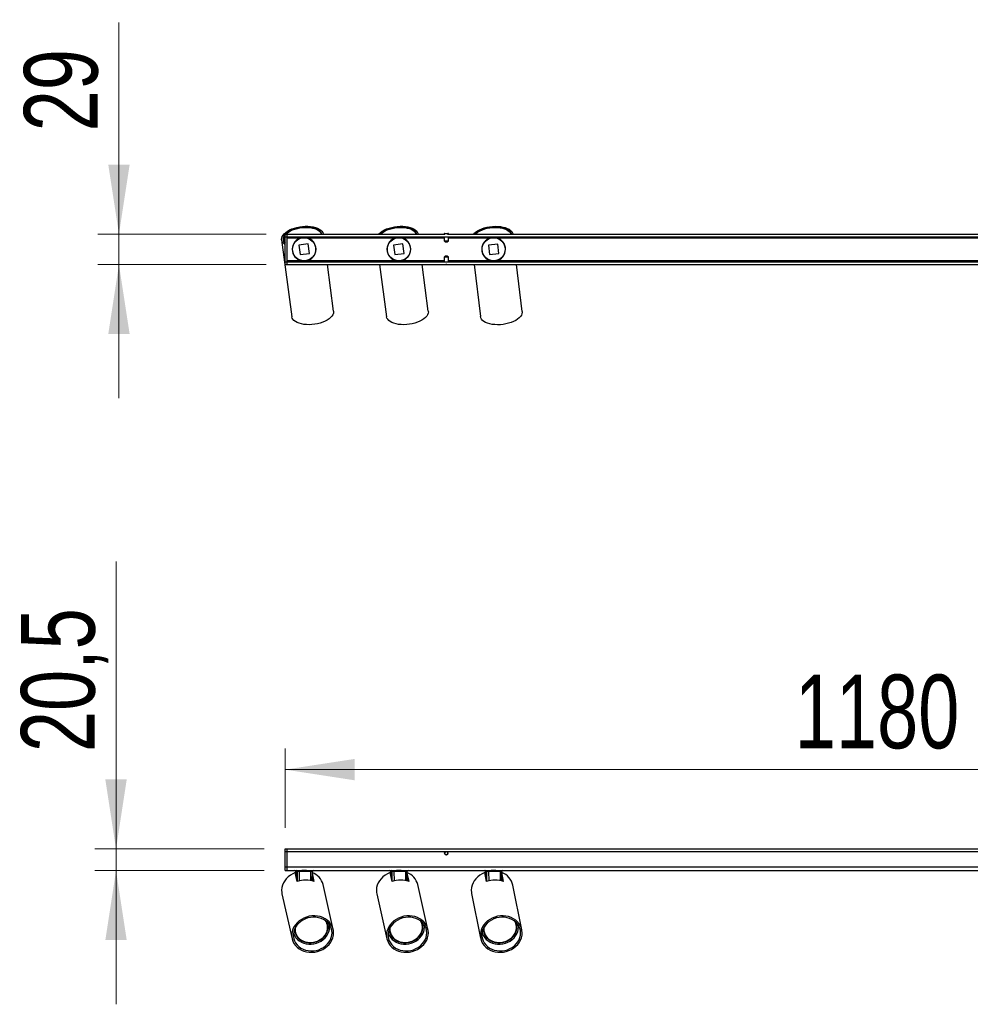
# Model space of a CAD drawing. Header units: millimetres. Extents: x 31.2 to 121.5, y 203.1 to 249.8.
# Tile 1 of 2: x 31.2 to 76.4, y 203.1 to 249.8. Entities that reach past the tile are written whole.
import ezdxf

# ---------------------------------------------------------------- set-up
doc = ezdxf.new("R2010")
doc.units = ezdxf.units.MM
doc.styles.add('SLDTEXTSTYLE0', font='TXT', dxfattribs={"width": 0.75})
doc.dimstyles.new('SLDDIMSTYLE0', dxfattribs={"dimtxt": 3.5, "dimasz": 3.302, "dimexe": 0, "dimexo": 0.0625, "dimgap": 0.875, "dimtad": 1, "dimdec": 0, "dimlfac": 20, "dimrnd": 1e-09, "dimzin": 12, "dimdsep": 46, "dimtxsty": 'SLDTEXTSTYLE0', "dimsah": 1, "dimcen": 0.09, "dimadec": 0, "dimazin": 3, "dimtfac": 1, "dimtdec": 0, "dimtofl": 0, "dimtmove": 0, "dimatfit": 3, "dimfxl": 0, "dimfrac": 2, "dimtolj": 1, "dimtzin": 12, "dimarcsym": 0})
doc.dimstyles.new('SLDDIMSTYLE1', dxfattribs={"dimtxt": 3.5, "dimasz": 3.302, "dimexe": 0, "dimexo": 0.0625, "dimgap": 0.875, "dimtad": 1, "dimdec": 1, "dimlfac": 20, "dimrnd": 1e-09, "dimzin": 12, "dimdsep": 46, "dimtxsty": 'SLDTEXTSTYLE0', "dimsah": 1, "dimcen": 0.09, "dimadec": 0, "dimazin": 3, "dimtfac": 1, "dimtdec": 1, "dimtmove": 0, "dimatfit": 0, "dimfxl": 0, "dimfrac": 2, "dimtolj": 1, "dimtzin": 12, "dimarcsym": 0})
doc.dimstyles.new('SLDDIMSTYLE2', dxfattribs={"dimtxt": 3.5, "dimasz": 3.302, "dimexe": 0, "dimexo": 0.0625, "dimgap": 0.875, "dimtad": 1, "dimdec": 0, "dimlfac": 20, "dimrnd": 1e-09, "dimzin": 12, "dimdsep": 46, "dimtxsty": 'SLDTEXTSTYLE0', "dimsah": 1, "dimcen": 0.09, "dimadec": 0, "dimazin": 3, "dimtfac": 1, "dimtdec": 0, "dimtmove": 0, "dimatfit": 0, "dimfxl": 0, "dimfrac": 2, "dimtolj": 1, "dimtzin": 12, "dimarcsym": 0})

# ---------------------------------------------------------------- blocks, each defined once
blk = doc.blocks.new('_D')
at = {"color": 7, "linetype": 'Continuous', "lineweight": 0}
for p, q in [((43.831, 211.462), (43.831, 215.231)), ((102.831, 211.462), (102.831, 215.231)), ((43.831, 214.231), (102.831, 214.231))]:
    blk.add_line(p, q, dxfattribs=at)
at = {"color": 7, "linetype": 'Continuous', "lineweight": 18}
for points in [[(43.831, 214.231), (47.133, 213.723), (47.133, 214.739)], [(102.831, 214.231), (99.529, 214.739), (99.529, 213.723)]]:
    blk.add_solid(points, dxfattribs=at)
at = {"color": 7, "linetype": 'Continuous', "lineweight": 18, "insert": (68.033, 218.743), "char_height": 3.5, "attachment_point": 1, "style": 'SLDTEXTSTYLE0'}
blk.add_mtext('1180', dxfattribs=at)
blk = doc.blocks.new('_D_1')
at = {"color": 7, "linetype": 'Continuous', "lineweight": 0}
for p, q in [((35.802, 210.462), (35.802, 224.114)), ((42.831, 210.462), (34.802, 210.462)), ((35.802, 209.437), (35.802, 210.462)), ((42.831, 209.437), (34.802, 209.437)), ((35.802, 209.437), (35.802, 203.087))]:
    blk.add_line(p, q, dxfattribs=at)
at = {"color": 7, "linetype": 'Continuous', "lineweight": 18}
for points in [[(35.802, 210.462), (36.31, 213.764), (35.294, 213.764)], [(35.802, 209.437), (35.294, 206.135), (36.31, 206.135)]]:
    blk.add_solid(points, dxfattribs=at)
at = {"color": 7, "linetype": 'Continuous', "lineweight": 18, "insert": (31.29, 215.063), "char_height": 3.5, "attachment_point": 1, "rotation": 90, "style": 'SLDTEXTSTYLE0'}
blk.add_mtext('20,5', dxfattribs=at)
blk = doc.blocks.new('_D_2')
at = {"color": 7, "linetype": 'Continuous', "lineweight": 0}
for p, q in [((35.941, 239.663), (35.941, 249.714)), ((42.931, 239.663), (34.941, 239.663)), ((35.941, 239.663), (35.941, 238.213)), ((42.931, 238.213), (34.941, 238.213)), ((35.941, 238.213), (35.941, 231.863))]:
    blk.add_line(p, q, dxfattribs=at)
at = {"color": 7, "linetype": 'Continuous', "lineweight": 18}
for points in [[(35.941, 239.663), (36.449, 242.965), (35.433, 242.965)], [(35.941, 238.213), (35.433, 234.911), (36.449, 234.911)]]:
    blk.add_solid(points, dxfattribs=at)
at = {"color": 7, "linetype": 'Continuous', "lineweight": 18, "insert": (31.429, 244.542), "char_height": 3.5, "attachment_point": 1, "rotation": 90, "style": 'SLDTEXTSTYLE0'}
blk.add_mtext('29', dxfattribs=at)

msp = doc.modelspace()

# ---------------------------------------------------------------- linework, layer by layer
at = {"color": 7, "linetype": 'Continuous', "lineweight": 25}
for p, q in [((43.6632, 239.3883), (44.1468, 235.7396)), ((43.7624, 239.4015), (43.7737, 239.3156)), ((43.8314, 239.5383), (43.8314, 239.6633)), ((43.8314, 239.6633), (43.9314, 239.6633)), ((43.8314, 239.5383), (43.9314, 239.5383)), ((43.8314, 238.3383), (43.8314, 239.5383)), ((43.9314, 239.5383), (43.9314, 239.6633)), ((43.9314, 239.6633), (51.4153, 239.6633)), ((43.9314, 238.3383), (43.9314, 239.5383)), ((43.9314, 239.5383), (102.7314, 239.5383)), ((43.9314, 239.5133), (51.3814, 239.5133)), ((43.9314, 239.4883), (44.607, 239.4883)), ((43.9314, 239.4883), (44.6071, 239.4883)), ((44.4196, 239.3928), (44.3934, 239.3893)), ((44.8555, 239.4883), (49.107, 239.4883)), ((44.8557, 239.4883), (49.1071, 239.4883)), ((44.9407, 239.4618), (44.9145, 239.4583)), ((44.9556, 239.4419), (44.9786, 239.445)), ((45.0196, 239.4227), (44.9993, 239.42)), ((45.0337, 239.3992), (45.0315, 239.4154)), ((48.9196, 239.3928), (48.8934, 239.3893)), ((49.3555, 239.4883), (51.3814, 239.4883)), ((49.3557, 239.4883), (51.3814, 239.4883)), ((49.4407, 239.4618), (49.4145, 239.4583)), ((49.4556, 239.4419), (49.4786, 239.445)), ((49.5196, 239.4227), (49.4993, 239.42)), ((49.5337, 239.3992), (49.5315, 239.4154)), ((51.4009, 239.6933), (51.3814, 239.6821)), ((51.3814, 239.6821), (51.3814, 239.6633)), ((51.3814, 239.6821), (51.4133, 239.6821)), ((51.3814, 239.5383), (51.3814, 239.3433)), ((51.4009, 239.6933), (51.4266, 239.6933)), ((51.4133, 239.6821), (51.5814, 239.6821)), ((51.4266, 239.6933), (51.5619, 239.6933)), ((51.5476, 239.6633), (95.1522, 239.6633)), ((51.5814, 239.6821), (51.5619, 239.6933)), ((51.5814, 239.6633), (51.5814, 239.6821)), ((51.5814, 239.3433), (51.5814, 239.5383)), ((51.5814, 239.5133), (95.0814, 239.5133)), ((51.5814, 239.4883), (53.607, 239.4883)), ((51.5814, 239.4883), (53.6071, 239.4883)), ((53.4264, 239.3973), (53.4001, 239.3942)), ((53.8555, 239.4883), (95.0814, 239.4883)), ((53.8557, 239.4883), (95.0814, 239.4883)), ((53.9484, 239.4586), (53.9221, 239.4556)), ((53.963, 239.4386), (53.986, 239.4413)), ((54.0268, 239.4184), (54.0064, 239.416)), ((54.0405, 239.3947), (54.0386, 239.4109)), ((44.1887, 239.0291), (44.1764, 239.0312)), ((44.1973, 239.0707), (44.185, 239.0731)), ((44.2008, 239.0845), (44.1886, 239.087)), ((44.3178, 239.3209), (44.3199, 239.3046)), ((44.3477, 239.3337), (44.3273, 239.331)), ((44.3612, 239.3632), (44.3842, 239.3662)), ((44.9249, 239.1923), (44.4788, 239.1332)), ((44.4788, 239.1332), (44.5379, 238.6871)), ((44.984, 238.7462), (44.9249, 239.1923)), ((45.2172, 239.2234), (45.206, 239.2177)), ((45.2243, 239.2108), (45.213, 239.2053)), ((45.2434, 239.1727), (45.2321, 239.1674)), ((48.6887, 239.0291), (48.6764, 239.0312)), ((48.6973, 239.0707), (48.685, 239.0731)), ((48.7008, 239.0845), (48.6886, 239.087)), ((48.8178, 239.3209), (48.8199, 239.3046)), ((48.8477, 239.3337), (48.8273, 239.331)), ((48.8612, 239.3632), (48.8842, 239.3662)), ((49.4249, 239.1923), (48.9788, 239.1332)), ((48.9788, 239.1332), (49.0379, 238.6871)), ((49.484, 238.7462), (49.4249, 239.1923)), ((49.7172, 239.2234), (49.706, 239.2177)), ((49.7243, 239.2108), (49.713, 239.2053)), ((49.7434, 239.1727), (49.7321, 239.1674)), ((51.3814, 239.3433), (51.4314, 239.2933)), ((51.3814, 239.3433), (51.4133, 239.3433)), ((51.4133, 239.3433), (51.5814, 239.3433)), ((51.4314, 239.2933), (51.4473, 239.2933)), ((51.4473, 239.2933), (51.5314, 239.2933)), ((51.5314, 239.2933), (51.5814, 239.3433)), ((53.1901, 239.0371), (53.1778, 239.0395)), ((53.1993, 239.0786), (53.187, 239.0812)), ((53.203, 239.0924), (53.1908, 239.0951)), ((53.3235, 239.327), (53.3254, 239.3107)), ((53.3536, 239.3393), (53.3332, 239.337)), ((53.3675, 239.3686), (53.3906, 239.3713)), ((53.9286, 239.1894), (53.4817, 239.1369)), ((53.4817, 239.1369), (53.5342, 238.69)), ((53.9811, 238.7425), (53.9286, 239.1894)), ((54.2213, 239.2161), (54.21, 239.2107)), ((54.2282, 239.2035), (54.2169, 239.1981)), ((54.2468, 239.165), (54.2354, 239.1599)), ((44.3808, 238.4999), (44.3784, 238.518)), ((44.4148, 238.4748), (44.4125, 238.4916)), ((44.4419, 238.4721), (44.4267, 238.4669)), ((44.5379, 238.6871), (44.984, 238.7462)), ((45.0692, 238.4899), (45.0484, 238.4902)), ((45.1488, 238.5626), (45.1328, 238.5636)), ((45.1583, 238.5733), (45.156, 238.5901)), ((45.1845, 238.6064), (45.1822, 238.6245)), ((48.8808, 238.4999), (48.8784, 238.518)), ((48.9148, 238.4748), (48.9125, 238.4916)), ((48.9419, 238.4721), (48.9267, 238.4669)), ((49.0379, 238.6871), (49.484, 238.7462)), ((49.5692, 238.4899), (49.5484, 238.4902)), ((49.6488, 238.5626), (49.6328, 238.5636)), ((49.6583, 238.5733), (49.656, 238.5901)), ((49.6845, 238.6064), (49.6822, 238.6245)), ((51.4314, 238.6133), (51.3814, 238.5633)), ((51.3814, 238.5633), (51.3814, 238.3383)), ((51.5814, 238.5633), (51.3814, 238.5633)), ((51.5314, 238.6133), (51.4314, 238.6133)), ((51.5814, 238.5633), (51.5314, 238.6133)), ((51.5814, 238.3383), (51.5814, 238.5633)), ((53.3743, 238.5051), (53.3721, 238.5233)), ((53.4079, 238.4795), (53.4059, 238.4964)), ((53.435, 238.4764), (53.4197, 238.4715)), ((53.5342, 238.69), (53.9811, 238.7425)), ((54.0624, 238.4849), (54.0417, 238.4856)), ((54.1432, 238.5564), (54.1271, 238.5577)), ((54.1528, 238.567), (54.1508, 238.5838)), ((54.1795, 238.5997), (54.1774, 238.6178)), ((43.8314, 238.3383), (43.9314, 238.3383)), ((43.8314, 238.2133), (43.8314, 238.3383)), ((43.8314, 238.2133), (43.9314, 238.2133)), ((44.6206, 238.3883), (43.9314, 238.3883)), ((43.9314, 238.3883), (44.6203, 238.3883)), ((43.9314, 238.3633), (51.3814, 238.3633)), ((43.9314, 238.2133), (43.9314, 238.3383)), ((43.9314, 238.3383), (102.7314, 238.3383)), ((43.9314, 238.2133), (51.4522, 238.2133)), ((44.5425, 238.4232), (44.5225, 238.4174)), ((49.1206, 238.3883), (44.8426, 238.3883)), ((44.8426, 238.3883), (49.1203, 238.3883)), ((46.1295, 236.0024), (45.8364, 238.2133)), ((48.319, 238.2133), (48.6468, 235.7396)), ((49.0425, 238.4232), (49.0225, 238.4174)), ((51.3814, 238.3883), (49.3426, 238.3883)), ((49.3426, 238.3883), (51.3814, 238.3883)), ((50.6295, 236.0024), (50.3364, 238.2133)), ((51.5097, 238.2133), (51.4533, 238.2133)), ((51.5107, 238.2133), (95.1522, 238.2133)), ((53.6206, 238.3883), (51.5814, 238.3883)), ((51.5814, 238.3883), (53.6203, 238.3883)), ((51.5814, 238.3633), (95.0814, 238.3633)), ((52.8099, 238.2133), (53.0993, 235.7487)), ((53.5348, 238.426), (53.5148, 238.4206)), ((95.0814, 238.3883), (53.8426, 238.3883)), ((53.8426, 238.3883), (95.0814, 238.3883)), ((55.0857, 235.982), (54.8236, 238.2133)), ((43.8314, 210.3366), (43.8314, 210.4616)), ((43.8314, 210.4616), (43.9314, 210.4616)), ((43.9314, 210.3366), (43.9314, 210.4616)), ((43.9314, 210.4616), (102.7314, 210.4616)), ((43.8314, 209.6116), (43.8314, 210.3366)), ((43.8314, 210.3366), (43.9314, 210.3366)), ((43.9314, 209.6116), (43.9314, 210.3366)), ((43.9314, 210.3366), (51.4536, 210.3366)), ((51.5093, 210.3366), (95.1536, 210.3366)), ((43.8314, 209.6116), (43.9314, 209.6116)), ((43.8314, 209.4366), (43.8314, 209.6116)), ((43.9314, 209.4366), (43.9314, 209.6116)), ((43.9314, 209.6116), (102.7314, 209.6116)), ((43.8314, 209.4366), (43.9314, 209.4366)), ((43.9314, 209.4366), (44.6203, 209.4366)), ((44.4094, 208.9148), (44.3127, 209.3398)), ((44.3384, 209.2804), (44.3127, 209.3398)), ((44.4206, 208.9189), (44.3384, 209.2804)), ((44.3393, 209.3871), (44.3405, 209.2711)), ((44.4142, 209.387), (44.34, 209.387)), ((44.34, 209.387), (44.3412, 209.2681)), ((44.3519, 209.2625), (44.3406, 209.2582)), ((44.3632, 209.2125), (44.3519, 209.2625)), ((44.3632, 209.2125), (44.3546, 209.2092)), ((44.3609, 209.1814), (44.3632, 209.2125)), ((44.4176, 208.9321), (44.4142, 209.387)), ((45.0584, 209.387), (44.4984, 209.387)), ((44.4984, 209.387), (44.5017, 208.9452)), ((44.6203, 209.4366), (44.8445, 209.4366)), ((44.8426, 209.4366), (49.1203, 209.4366)), ((45.0542, 208.9636), (45.0584, 209.387)), ((45.1192, 208.947), (45.1235, 209.3871)), ((45.1607, 208.9341), (45.1208, 209.1093)), ((45.2132, 208.9148), (45.1228, 209.3122)), ((48.9094, 208.9148), (48.8127, 209.3398)), ((48.8384, 209.2804), (48.8127, 209.3398)), ((48.9206, 208.9189), (48.8384, 209.2804)), ((48.8393, 209.3871), (48.8405, 209.2711)), ((48.9142, 209.387), (48.84, 209.387)), ((48.84, 209.387), (48.8412, 209.2681)), ((48.8519, 209.2625), (48.8406, 209.2582)), ((48.8632, 209.2125), (48.8519, 209.2625)), ((48.8632, 209.2125), (48.8546, 209.2092)), ((48.8609, 209.1814), (48.8632, 209.2125)), ((48.9176, 208.9321), (48.9142, 209.387)), ((49.5584, 209.387), (48.9984, 209.387)), ((48.9984, 209.387), (49.0017, 208.9452)), ((49.1193, 209.4366), (49.3445, 209.4366)), ((49.3426, 209.4366), (53.6203, 209.4366)), ((49.5542, 208.9636), (49.5584, 209.387)), ((49.6192, 208.947), (49.6235, 209.3871)), ((49.6607, 208.9341), (49.6208, 209.1093)), ((49.7132, 208.9148), (49.6228, 209.3122)), ((53.3997, 208.9148), (53.3139, 209.3398)), ((53.3401, 209.2804), (53.3139, 209.3398)), ((53.4129, 208.9197), (53.3401, 209.2804)), ((53.343, 209.3871), (53.3442, 209.2598)), ((53.4094, 209.387), (53.3435, 209.387)), ((53.3435, 209.387), (53.3447, 209.2591)), ((53.3537, 209.2625), (53.3447, 209.2591)), ((53.3638, 209.2125), (53.3537, 209.2625)), ((53.3638, 209.2125), (53.3545, 209.209)), ((53.3613, 209.1751), (53.3638, 209.2125)), ((53.413, 208.9197), (53.4094, 209.387)), ((54.0536, 209.387), (53.4926, 209.387)), ((53.4926, 209.387), (53.496, 208.9463)), ((53.6203, 209.4366), (53.8445, 209.4366)), ((53.8426, 209.4366), (97.3135, 209.4366)), ((54.0495, 208.9626), (54.0536, 209.387)), ((54.1156, 208.9456), (54.1199, 209.3871)), ((54.1551, 208.9331), (54.1173, 209.1203)), ((54.205, 208.9148), (54.1194, 209.3385)), ((46.1132, 206.645), (45.6296, 208.77)), ((50.6132, 206.645), (50.1296, 208.77)), ((55.0727, 206.6212), (54.6434, 208.7462)), ((43.6795, 208.3262), (44.1631, 206.2012)), ((48.1795, 208.3262), (48.6631, 206.2012)), ((52.683, 208.3501), (53.1123, 206.2251)), ((45.8365, 206.8713), (45.8337, 206.8838)), ((50.3365, 206.8713), (50.3337, 206.8838)), ((54.8019, 206.8527), (54.7994, 206.8652)), ((44.3117, 206.5375), (44.3146, 206.525)), ((48.8117, 206.5375), (48.8146, 206.525)), ((53.2694, 206.5561), (53.272, 206.5436))]:
    msp.add_line(p, q, dxfattribs=at)
at = {"color": 7, "linetype": 'Continuous', "lineweight": 25, "flags": 128}
for points in [[(43.8314, 239.1564), (43.8102, 239.1709), (43.7483, 239.2238), (43.7023, 239.2819), (43.6732, 239.3442), (43.6613, 239.4096), (43.667, 239.4769), (43.69, 239.545), (43.7301, 239.6126), (43.7865, 239.6786), (43.8582, 239.7418), (43.9439, 239.8011), (44.0422, 239.8554), (44.1512, 239.9038), (44.2691, 239.9454), (44.3939, 239.9796), (44.5232, 240.0056), (44.6548, 240.023), (44.7865, 240.0316), (44.9158, 240.0311), (45.0405, 240.0217), (45.1584, 240.0033), (45.2674, 239.9765), (45.3656, 239.9416), (45.4512, 239.8992), (45.5229, 239.8502), (45.5792, 239.7953), (45.6192, 239.7356), (45.6422, 239.6721), (45.644, 239.6633)], [(43.8482, 239.6633), (43.8943, 239.706), (43.9736, 239.7649), (44.0662, 239.8191), (44.1702, 239.8674), (44.2837, 239.9089), (44.4044, 239.9429), (44.5299, 239.9686), (44.6579, 239.9856), (44.7859, 239.9935), (44.9112, 239.9921), (45.0316, 239.9816), (45.1446, 239.962), (45.2481, 239.9339), (45.34, 239.8976), (45.4186, 239.854), (45.4823, 239.8039), (45.5298, 239.7483), (45.5603, 239.6882), (45.5675, 239.6633)], [(43.8739, 239.6633), (43.9139, 239.7001), (43.991, 239.7577), (44.0811, 239.8105), (44.1825, 239.8577), (44.2931, 239.8982), (44.4107, 239.9314), (44.5332, 239.9565), (44.658, 239.973), (44.7827, 239.9807), (44.905, 239.9793), (45.0223, 239.969), (45.1324, 239.9498), (45.2332, 239.9223), (45.3227, 239.8869), (45.3991, 239.8442), (45.4609, 239.7953), (45.5069, 239.7409), (45.5363, 239.6822), (45.5419, 239.6633)], [(48.2718, 239.6633), (48.2865, 239.6786), (48.3582, 239.7418), (48.4439, 239.8011), (48.5422, 239.8554), (48.6512, 239.9038), (48.7691, 239.9454), (48.8939, 239.9796), (49.0232, 240.0056), (49.1548, 240.023), (49.2865, 240.0316), (49.4158, 240.0311), (49.5405, 240.0217), (49.6584, 240.0033), (49.7674, 239.9765), (49.8656, 239.9416), (49.9512, 239.8992), (50.0229, 239.8502), (50.0792, 239.7953), (50.1192, 239.7356), (50.1422, 239.6721), (50.144, 239.6633)], [(48.3482, 239.6633), (48.3943, 239.706), (48.4736, 239.7649), (48.5662, 239.8191), (48.6702, 239.8674), (48.7837, 239.9089), (48.9044, 239.9429), (49.0299, 239.9686), (49.1579, 239.9856), (49.2859, 239.9935), (49.4112, 239.9921), (49.5316, 239.9816), (49.6446, 239.962), (49.7481, 239.9339), (49.84, 239.8976), (49.9186, 239.854), (49.9823, 239.8039), (50.0298, 239.7483), (50.0603, 239.6882), (50.0675, 239.6633)], [(48.3739, 239.6633), (48.4139, 239.7001), (48.491, 239.7577), (48.5811, 239.8105), (48.6825, 239.8577), (48.7931, 239.8982), (48.9107, 239.9314), (49.0332, 239.9565), (49.158, 239.973), (49.2827, 239.9807), (49.405, 239.9793), (49.5223, 239.969), (49.6324, 239.9498), (49.7332, 239.9223), (49.8227, 239.8869), (49.8991, 239.8442), (49.9609, 239.7953), (50.0069, 239.7409), (50.0363, 239.6822), (50.0419, 239.6633)], [(52.7696, 239.6633), (52.7976, 239.6926), (52.8702, 239.7547), (52.9568, 239.8127), (53.0558, 239.8655), (53.1656, 239.9123), (53.2841, 239.9522), (53.4093, 239.9845), (53.539, 240.0085), (53.6709, 240.024), (53.8027, 240.0307), (53.932, 240.0283), (54.0565, 240.017), (54.1741, 239.9969), (54.2827, 239.9684), (54.3804, 239.9321), (54.4654, 239.8885), (54.5363, 239.8384), (54.5918, 239.7827), (54.6309, 239.7224), (54.6519, 239.6633)], [(52.8464, 239.6633), (52.9058, 239.7184), (52.9859, 239.7761), (53.0793, 239.8289), (53.184, 239.8756), (53.2981, 239.9155), (53.4193, 239.9476), (53.5452, 239.9715), (53.6735, 239.9866), (53.8015, 239.9925), (53.9269, 239.9893), (54.0471, 239.977), (54.1598, 239.9558), (54.2628, 239.9261), (54.3542, 239.8885), (54.4321, 239.8437), (54.495, 239.7927), (54.5417, 239.7363), (54.5713, 239.6758), (54.5751, 239.6633)], [(52.8721, 239.6633), (52.9252, 239.7122), (53.0032, 239.7686), (53.0941, 239.8201), (53.1962, 239.8657), (53.3074, 239.9046), (53.4255, 239.936), (53.5483, 239.9593), (53.6733, 239.974), (53.7982, 239.9798), (53.9204, 239.9766), (54.0375, 239.9645), (54.1474, 239.9438), (54.2477, 239.9147), (54.3367, 239.878), (54.4124, 239.8342), (54.4735, 239.7844), (54.5187, 239.7293), (54.5472, 239.6702), (54.5494, 239.6633)], [(43.7778, 239.2934), (43.7767, 239.2982), (43.7737, 239.3156)], [(46.1295, 236.0024), (46.1316, 235.969), (46.1227, 235.901), (46.0962, 235.8325), (46.0525, 235.7647), (45.9926, 235.6988), (45.9174, 235.636), (45.8283, 235.5773), (45.7269, 235.5239), (45.615, 235.4767), (45.4946, 235.4365), (45.3678, 235.4041), (45.2369, 235.38), (45.1043, 235.3647), (44.9722, 235.3584), (44.8431, 235.3613), (44.7193, 235.3732), (44.603, 235.394), (44.4962, 235.4234), (44.4008, 235.4607), (44.3187, 235.5054), (44.2511, 235.5566), (44.1994, 235.6134), (44.1644, 235.6747), (44.1468, 235.7396), (44.1468, 235.7396)], [(50.6295, 236.0024), (50.6316, 235.969), (50.6227, 235.901), (50.5962, 235.8325), (50.5525, 235.7647), (50.4926, 235.6988), (50.4174, 235.636), (50.3283, 235.5773), (50.2269, 235.5239), (50.115, 235.4767), (49.9946, 235.4365), (49.8678, 235.4041), (49.7369, 235.38), (49.6043, 235.3647), (49.4722, 235.3584), (49.3431, 235.3613), (49.2193, 235.3732), (49.103, 235.394), (48.9962, 235.4234), (48.9008, 235.4607), (48.8187, 235.5054), (48.7511, 235.5566), (48.6994, 235.6134), (48.6644, 235.6747), (48.6468, 235.7396), (48.6468, 235.7396)], [(55.0857, 235.982), (55.0874, 235.9485), (55.0774, 235.8807), (55.0499, 235.8126), (55.0052, 235.7455), (54.9443, 235.6804), (54.8682, 235.6187), (54.7783, 235.5614), (54.6761, 235.5095), (54.5635, 235.464), (54.4425, 235.4256), (54.3152, 235.3951), (54.184, 235.3729), (54.0511, 235.3595), (53.919, 235.3552), (53.79, 235.36), (53.6664, 235.3738), (53.5503, 235.3963), (53.444, 235.4273), (53.3492, 235.466), (53.2677, 235.5119), (53.2009, 235.5641), (53.15, 235.6216), (53.116, 235.6835), (53.0993, 235.7487), (53.0993, 235.7487)], [(44.3127, 209.3398), (44.1921, 209.2863), (44.0797, 209.2198), (43.9774, 209.1414), (43.8871, 209.0526), (43.8102, 208.9549), (43.7483, 208.85), (43.7023, 208.7398), (43.6732, 208.6262), (43.6613, 208.5113), (43.667, 208.3969), (43.6795, 208.3262)], [(48.8127, 209.3398), (48.6921, 209.2863), (48.5797, 209.2198), (48.4774, 209.1414), (48.3871, 209.0526), (48.3102, 208.9549), (48.2483, 208.85), (48.2023, 208.7398), (48.1732, 208.6262), (48.1613, 208.5113), (48.167, 208.3969), (48.1795, 208.3262)], [(53.3139, 209.3398), (53.1935, 209.2863), (53.0814, 209.2198), (52.9796, 209.1414), (52.8899, 209.0526), (52.8138, 208.9549), (52.7526, 208.85), (52.7075, 208.7398), (52.6793, 208.6262), (52.6684, 208.5113), (52.6751, 208.3969), (52.683, 208.3501)], [(44.1468, 206.4231), (44.1469, 206.3077), (44.1647, 206.1943), (44.1998, 206.0851), (44.2517, 205.9818), (44.3194, 205.8864), (44.4017, 205.8006), (44.4972, 205.7259), (44.6041, 205.6637), (44.7205, 205.615), (44.8444, 205.5807), (44.9735, 205.5615), (45.1056, 205.5576), (45.2382, 205.5692), (45.3691, 205.596), (45.4958, 205.6376), (45.6162, 205.6932), (45.728, 205.7618), (45.8293, 205.8422), (45.9182, 205.933), (45.9933, 206.0326), (46.0531, 206.1391), (46.0965, 206.2506), (46.1229, 206.3653), (46.1316, 206.481), (46.1227, 206.5956), (46.0962, 206.7072), (46.0525, 206.8137), (45.9926, 206.9133), (45.9174, 207.0041), (45.8283, 207.0845), (45.7269, 207.1531), (45.615, 207.2087), (45.4946, 207.2503), (45.3678, 207.2771), (45.2369, 207.2887), (45.1043, 207.2848), (44.9722, 207.2656), (44.8431, 207.2313), (44.7193, 207.1826), (44.603, 207.1204), (44.4962, 207.0457), (44.4008, 206.9599), (44.3187, 206.8645), (44.2511, 206.7612), (44.1994, 206.6519), (44.1644, 206.5386), (44.1468, 206.4231)], [(44.2211, 206.4231), (44.2216, 206.3117), (44.2399, 206.2023), (44.2757, 206.0973), (44.3283, 205.9986), (44.3966, 205.9082), (44.4794, 205.8278), (44.575, 205.759), (44.6815, 205.7031), (44.797, 205.6613), (44.9191, 205.6342), (45.0454, 205.6226), (45.1735, 205.6265), (45.301, 205.6459), (45.4253, 205.6804), (45.544, 205.7294), (45.6548, 205.7919), (45.7555, 205.8667), (45.8443, 205.9523), (45.9192, 206.0471), (45.979, 206.1492), (46.0224, 206.2566), (46.0486, 206.3673), (46.0571, 206.479), (46.0477, 206.5897), (46.0206, 206.6971), (45.9763, 206.7992), (45.9157, 206.894), (45.84, 206.9796), (45.7506, 207.0544), (45.6492, 207.1169), (45.538, 207.1659), (45.4189, 207.2004), (45.2944, 207.2198), (45.1669, 207.2237), (45.0387, 207.212), (44.9126, 207.185), (44.7908, 207.1431), (44.6757, 207.0873), (44.5697, 207.0185), (44.4747, 206.9381), (44.3927, 206.8476), (44.3251, 206.749), (44.2734, 206.6439), (44.2385, 206.5346), (44.2211, 206.4231)], [(48.6468, 206.4231), (48.6469, 206.3077), (48.6647, 206.1943), (48.6998, 206.0851), (48.7517, 205.9818), (48.8194, 205.8864), (48.9017, 205.8006), (48.9972, 205.7259), (49.1041, 205.6637), (49.2205, 205.615), (49.3444, 205.5807), (49.4735, 205.5615), (49.6056, 205.5576), (49.7382, 205.5692), (49.8691, 205.596), (49.9958, 205.6376), (50.1162, 205.6932), (50.228, 205.7618), (50.3293, 205.8422), (50.4182, 205.933), (50.4933, 206.0326), (50.5531, 206.1391), (50.5965, 206.2506), (50.6229, 206.3653), (50.6316, 206.481), (50.6227, 206.5956), (50.5962, 206.7072), (50.5525, 206.8137), (50.4926, 206.9133), (50.4174, 207.0041), (50.3283, 207.0845), (50.2269, 207.1531), (50.115, 207.2087), (49.9946, 207.2503), (49.8678, 207.2771), (49.7369, 207.2887), (49.6043, 207.2848), (49.4722, 207.2656), (49.3431, 207.2313), (49.2193, 207.1826), (49.103, 207.1204), (48.9962, 207.0457), (48.9008, 206.9599), (48.8187, 206.8645), (48.7511, 206.7612), (48.6994, 206.6519), (48.6644, 206.5386), (48.6468, 206.4231)], [(48.7211, 206.4231), (48.7216, 206.3117), (48.7399, 206.2023), (48.7757, 206.0973), (48.8283, 205.9986), (48.8966, 205.9082), (48.9794, 205.8278), (49.075, 205.759), (49.1815, 205.7031), (49.297, 205.6613), (49.4191, 205.6342), (49.5454, 205.6226), (49.6735, 205.6265), (49.801, 205.6459), (49.9253, 205.6804), (50.044, 205.7294), (50.1548, 205.7919), (50.2555, 205.8667), (50.3443, 205.9523), (50.4192, 206.0471), (50.479, 206.1492), (50.5224, 206.2566), (50.5486, 206.3673), (50.5571, 206.479), (50.5477, 206.5897), (50.5206, 206.6971), (50.4763, 206.7992), (50.4157, 206.894), (50.34, 206.9796), (50.2506, 207.0544), (50.1492, 207.1169), (50.038, 207.1659), (49.9189, 207.2004), (49.7944, 207.2198), (49.6669, 207.2237), (49.5387, 207.212), (49.4126, 207.185), (49.2908, 207.1431), (49.1757, 207.0873), (49.0697, 207.0185), (48.9747, 206.9381), (48.8927, 206.8476), (48.8251, 206.749), (48.7734, 206.6439), (48.7385, 206.5346), (48.7211, 206.4231)], [(53.0993, 206.4231), (53.1004, 206.3077), (53.1192, 206.1943), (53.1554, 206.0851), (53.2083, 205.9818), (53.2769, 205.8864), (53.3601, 205.8006), (53.4564, 205.7259), (53.5641, 205.6637), (53.6811, 205.615), (53.8055, 205.5807), (53.9351, 205.5615), (54.0674, 205.5576), (54.2002, 205.5692), (54.3311, 205.596), (54.4577, 205.6376), (54.5778, 205.6932), (54.6892, 205.7618), (54.79, 205.8422), (54.8783, 205.933), (54.9526, 206.0326), (55.0116, 206.1391), (55.0542, 206.2506), (55.0796, 206.3653), (55.0874, 206.481), (55.0774, 206.5956), (55.0499, 206.7072), (55.0052, 206.8137), (54.9443, 206.9133), (54.8682, 207.0041), (54.7783, 207.0845), (54.6761, 207.1531), (54.5635, 207.2087), (54.4425, 207.2503), (54.3152, 207.2771), (54.184, 207.2887), (54.0511, 207.2848), (53.919, 207.2656), (53.79, 207.2313), (53.6664, 207.1826), (53.5503, 207.1204), (53.444, 207.0457), (53.3492, 206.9599), (53.2677, 206.8645), (53.2009, 206.7612), (53.15, 206.6519), (53.116, 206.5386), (53.0993, 206.4231)], [(53.1738, 206.4231), (53.1753, 206.3117), (53.1945, 206.2023), (53.2313, 206.0973), (53.2848, 205.9986), (53.3541, 205.9082), (53.4377, 205.8278), (53.5341, 205.759), (53.6413, 205.7031), (53.7573, 205.6613), (53.8799, 205.6342), (54.0065, 205.6226), (54.1349, 205.6265), (54.2624, 205.6459), (54.3866, 205.6804), (54.5051, 205.7294), (54.6156, 205.7919), (54.7159, 205.8667), (54.804, 205.9523), (54.8783, 206.0471), (54.9373, 206.1492), (54.9799, 206.2566), (55.0052, 206.3673), (55.0127, 206.479), (55.0023, 206.5897), (54.9742, 206.6971), (54.929, 206.7992), (54.8675, 206.894), (54.7908, 206.9796), (54.7006, 207.0544), (54.5986, 207.1169), (54.4867, 207.1659), (54.3671, 207.2004), (54.2422, 207.2198), (54.1144, 207.2237), (53.9861, 207.212), (53.8599, 207.185), (53.7383, 207.1431), (53.6235, 207.0873), (53.5179, 207.0185), (53.4234, 206.9381), (53.342, 206.8476), (53.2752, 206.749), (53.2243, 206.6439), (53.1903, 206.5346), (53.1738, 206.4231)], [(44.228, 206.4812), (44.241, 206.4383), (44.2841, 206.3397), (44.3434, 206.2483), (44.4175, 206.1661), (44.5051, 206.0947), (44.6042, 206.0356), (44.713, 205.99), (44.8291, 205.9588), (44.9503, 205.9427), (45.074, 205.9419), (45.1977, 205.9566), (45.3189, 205.9863), (45.4352, 206.0305), (45.5442, 206.0883), (45.6436, 206.1585), (45.7315, 206.2397), (45.806, 206.3303), (45.8656, 206.4283), (45.9092, 206.5318), (45.9358, 206.6387), (45.9449, 206.7469), (45.9362, 206.854), (45.9335, 206.8694)], [(44.2808, 206.6616), (44.2829, 206.6021), (44.3003, 206.5009), (44.3352, 206.4041), (44.3865, 206.3139), (44.4532, 206.2322), (44.5339, 206.161), (44.6266, 206.1018), (44.7294, 206.0559), (44.8399, 206.0243), (44.9556, 206.0078), (45.0741, 206.0068), (45.1926, 206.0211), (45.3084, 206.0506), (45.4191, 206.0945), (45.5221, 206.152), (45.6151, 206.2216), (45.696, 206.3019), (45.7631, 206.391), (45.8149, 206.487), (45.8501, 206.5877), (45.868, 206.6909), (45.8682, 206.7942), (45.8507, 206.8954), (45.8159, 206.9922), (45.8078, 207.0091)], [(44.2926, 206.5331), (44.2975, 206.5134), (44.3323, 206.4166), (44.3837, 206.3264), (44.4504, 206.2447), (44.531, 206.1735), (44.6238, 206.1143), (44.7265, 206.0684), (44.837, 206.0368), (44.9528, 206.0203), (45.0712, 206.0193), (45.1897, 206.0336), (45.3056, 206.0631), (45.4162, 206.107), (45.5192, 206.1645), (45.6122, 206.2341), (45.6932, 206.3144), (45.7603, 206.4035), (45.812, 206.4995), (45.8473, 206.6002), (45.8652, 206.7034), (45.8654, 206.8067), (45.8528, 206.8882)], [(44.3027, 206.708), (44.3008, 206.6806), (44.3051, 206.5776), (44.3275, 206.4775), (44.3674, 206.3826), (44.4239, 206.295), (44.4957, 206.2169), (44.5811, 206.1501), (44.6781, 206.0962), (44.7844, 206.0563), (44.8975, 206.0315), (45.0148, 206.0223), (45.1335, 206.029), (45.2508, 206.0513), (45.3641, 206.0888), (45.4706, 206.1406), (45.5678, 206.2054), (45.6535, 206.2818), (45.7256, 206.368), (45.7825, 206.4619), (45.8228, 206.5613), (45.8456, 206.664), (45.8504, 206.7674), (45.837, 206.8692), (45.8058, 206.967), (45.768, 207.0415)], [(45.8337, 206.8838), (45.8029, 206.9795), (45.7758, 207.0355)], [(48.728, 206.4812), (48.741, 206.4383), (48.7841, 206.3397), (48.8434, 206.2483), (48.9175, 206.1661), (49.0051, 206.0947), (49.1042, 206.0356), (49.213, 205.99), (49.3291, 205.9588), (49.4503, 205.9427), (49.574, 205.9419), (49.6977, 205.9566), (49.8189, 205.9863), (49.9352, 206.0305), (50.0442, 206.0883), (50.1436, 206.1585), (50.2315, 206.2397), (50.306, 206.3303), (50.3656, 206.4283), (50.4092, 206.5318), (50.4358, 206.6387), (50.4449, 206.7469), (50.4362, 206.854), (50.4335, 206.8694)], [(48.7808, 206.6616), (48.7829, 206.6021), (48.8003, 206.5009), (48.8352, 206.4041), (48.8865, 206.3139), (48.9532, 206.2322), (49.0339, 206.161), (49.1266, 206.1018), (49.2294, 206.0559), (49.3399, 206.0243), (49.4556, 206.0078), (49.5741, 206.0068), (49.6926, 206.0211), (49.8084, 206.0506), (49.9191, 206.0945), (50.0221, 206.152), (50.1151, 206.2216), (50.196, 206.3019), (50.2631, 206.391), (50.3149, 206.487), (50.3501, 206.5877), (50.368, 206.6909), (50.3682, 206.7942), (50.3507, 206.8954), (50.3159, 206.9922), (50.3078, 207.0091)], [(48.7926, 206.5331), (48.7975, 206.5134), (48.8323, 206.4166), (48.8837, 206.3264), (48.9504, 206.2447), (49.031, 206.1735), (49.1238, 206.1143), (49.2265, 206.0684), (49.337, 206.0368), (49.4528, 206.0203), (49.5712, 206.0193), (49.6897, 206.0336), (49.8056, 206.0631), (49.9162, 206.107), (50.0192, 206.1645), (50.1122, 206.2341), (50.1932, 206.3144), (50.2603, 206.4035), (50.312, 206.4995), (50.3473, 206.6002), (50.3652, 206.7034), (50.3654, 206.8067), (50.3528, 206.8882)], [(48.8027, 206.708), (48.8008, 206.6806), (48.8051, 206.5776), (48.8275, 206.4775), (48.8674, 206.3826), (48.9239, 206.295), (48.9957, 206.2169), (49.0811, 206.1501), (49.1781, 206.0962), (49.2844, 206.0563), (49.3975, 206.0315), (49.5148, 206.0223), (49.6335, 206.029), (49.7508, 206.0513), (49.8641, 206.0888), (49.9706, 206.1406), (50.0678, 206.2054), (50.1535, 206.2818), (50.2256, 206.368), (50.2825, 206.4619), (50.3228, 206.5613), (50.3456, 206.664), (50.3504, 206.7674), (50.337, 206.8692), (50.3058, 206.967), (50.268, 207.0415)], [(50.3337, 206.8838), (50.3029, 206.9795), (50.2758, 207.0355)], [(53.1839, 206.5037), (53.2031, 206.4383), (53.2472, 206.3397), (53.3073, 206.2483), (53.3823, 206.1661), (53.4706, 206.0947), (53.5705, 206.0356), (53.6798, 205.99), (53.7964, 205.9588), (53.918, 205.9427), (54.0419, 205.9419), (54.1657, 205.9566), (54.2869, 205.9863), (54.4031, 206.0305), (54.5117, 206.0883), (54.6107, 206.1585), (54.6981, 206.2397), (54.7719, 206.3303), (54.8308, 206.4283), (54.8736, 206.5318), (54.8993, 206.6387), (54.9075, 206.7469), (54.8985, 206.8502)], [(53.2416, 206.6844), (53.2436, 206.6021), (53.262, 206.5009), (53.2977, 206.4041), (53.3499, 206.3139), (53.4175, 206.2322), (53.4989, 206.161), (53.5923, 206.1018), (53.6957, 206.0559), (53.8067, 206.0243), (53.9228, 206.0078), (54.0415, 206.0068), (54.16, 206.0211), (54.2759, 206.0506), (54.3863, 206.0945), (54.489, 206.152), (54.5816, 206.2216), (54.662, 206.3019), (54.7285, 206.391), (54.7795, 206.487), (54.8139, 206.5877), (54.831, 206.6909), (54.8303, 206.7942), (54.8119, 206.8954), (54.7762, 206.9922), (54.7752, 206.9942)], [(53.2503, 206.5522), (53.2595, 206.5134), (53.2952, 206.4166), (53.3474, 206.3264), (53.415, 206.2447), (53.4964, 206.1735), (53.5898, 206.1143), (53.6932, 206.0684), (53.8041, 206.0368), (53.9203, 206.0203), (54.0389, 206.0193), (54.1575, 206.0336), (54.2733, 206.0631), (54.3838, 206.107), (54.4865, 206.1645), (54.5791, 206.2341), (54.6595, 206.3144), (54.7259, 206.4035), (54.777, 206.4995), (54.8114, 206.6002), (54.8284, 206.7034), (54.8278, 206.8067), (54.8186, 206.8691)], [(53.2649, 206.7306), (53.2609, 206.6806), (53.2661, 206.5776), (53.2894, 206.4775), (53.3302, 206.3826), (53.3876, 206.295), (53.4602, 206.2169), (53.5463, 206.1501), (53.644, 206.0962), (53.7508, 206.0563), (53.8643, 206.0315), (53.9819, 206.0223), (54.1008, 206.029), (54.2182, 206.0513), (54.3313, 206.0888), (54.4375, 206.1406), (54.5344, 206.2054), (54.6195, 206.2818), (54.6911, 206.368), (54.7473, 206.4619), (54.7868, 206.5613), (54.8088, 206.664), (54.8127, 206.7674), (54.7984, 206.8692), (54.7662, 206.967), (54.7358, 207.0278)]]:
    msp.add_lwpolyline(points, dxfattribs=at)
at = {"color": 7, "linetype": 'Continuous', "lineweight": 25}
for centre, radius in [((44.7314, 238.9397), 0.55), ((49.2314, 238.9397), 0.55), ((53.7314, 238.9397), 0.55), ((51.4814, 210.2616), 0.0805)]:
    msp.add_circle(centre, radius, dxfattribs=at)
for centre, radius, start, end in [((44.0174, 239.4383), 0.2783, 131.93825, 228.06175), ((44.0263, 239.4383), 0.2632, 137.77111, 222.22889), ((44.7314, 238.9397), 0.5625, 102.76623, 258.60134), ((44.7314, 238.9397), 0.5625, 281.39866, 77.23377), ((49.2314, 238.9397), 0.5625, 102.76623, 258.60134), ((49.2314, 238.9397), 0.5625, 281.39866, 77.23377), ((53.7314, 238.9397), 0.5625, 102.76623, 258.60134), ((53.7314, 238.9397), 0.5625, 281.39866, 77.23377), ((51.4814, 210.2616), 0.08, 110.36413, 0), ((51.4814, 210.2616), 0.08, 0, 69.63587), ((44.2893, 209.3866), 0.05, 0.92818, 90), ((44.2902, 209.3868), 0.0498, 0.24876, 89.75241), ((44.3644, 209.3868), 0.0498, 0.24876, 89.75241), ((44.5974, 209.3991), 0.0997, 157.93043, 186.97002), ((45.1573, 209.3991), 0.0997, 157.93043, 186.97002), ((44.8299, 208.5658), 0.8254, 14.32743, 69.68386), ((45.1735, 209.3866), 0.05, 90, 179.84479), ((48.7893, 209.3866), 0.05, 0.92818, 90), ((48.7902, 209.3868), 0.0498, 0.24876, 89.75241), ((48.8644, 209.3868), 0.0498, 0.24876, 89.75241), ((49.0974, 209.3991), 0.0997, 157.93043, 186.97002), ((49.6573, 209.3991), 0.0997, 157.93043, 186.97002), ((49.3299, 208.5658), 0.8254, 14.32743, 69.68386), ((49.6735, 209.3866), 0.05, 90, 179.84479), ((53.293, 209.3866), 0.05, 0.89291, 90), ((53.2937, 209.3868), 0.0498, 0.30214, 89.80538), ((53.3596, 209.3868), 0.0498, 0.30214, 89.80538), ((53.6029, 209.3992), 0.111, 160.2933, 186.28436), ((54.1639, 209.3992), 0.111, 160.2933, 186.28436), ((53.8318, 208.5578), 0.8332, 13.07008, 69.82626), ((54.1699, 209.3866), 0.05, 90, 179.81976), ((44.8113, 207.8681), 1.1212, 68.9961, 111.0039), ((49.3113, 207.8681), 1.1212, 68.9961, 111.0039), ((53.8024, 207.864), 1.1253, 69.03446, 110.96554), ((44.879, 206.6661), 0.5817, 176.73195, 192.77216), ((49.379, 206.6661), 0.5817, 176.73194, 192.77216), ((53.8411, 206.6712), 0.5831, 175.02381, 191.38411), ((54.2285, 206.7495), 0.5825, 11.45169, 27.82963)]:
    msp.add_arc(centre, radius, start, end, dxfattribs=at)
for centre, major_axis, ratio, start_param, end_param in [((44.4144, 209.3866), (0.075, -0.0005), 0.0050014, 3.1416743, 3.2734387), ((44.4886, 209.3866), (0.075, -0.0004), 0.0065303, 1.4391871, 3.0099073), ((45.0485, 209.3866), (0.075, 0.0005), 0.0050014, 6.2814165, 7.7220594), ((48.9144, 209.3866), (0.075, -0.0005), 0.0050014, 3.1416743, 3.2734387), ((48.9886, 209.3866), (0.075, -0.0004), 0.0065303, 1.4391871, 3.0099073), ((49.5485, 209.3866), (0.075, 0.0005), 0.0050014, 6.2814165, 7.7220594), ((53.418, 209.3866), (0.075, -0.0005), 0.0050978, 3.1416749, 3.2585883), ((53.4839, 209.3866), (0.075, -0.0004), 0.0064553, 1.4540393, 3.0247595), ((54.0449, 209.3866), (0.075, 0.0005), 0.0050978, 6.283103, 7.7369098), ((54.0449, 209.3866), (0.075, 0.0005), 0.0050978, 6.1661897, 6.283103)]:
    msp.add_ellipse(centre, major_axis=major_axis, ratio=ratio, start_param=start_param, end_param=end_param, dxfattribs=at)
for points, knots in [([(44.6071, 239.4883), (44.6072, 239.4883), (44.6075, 239.4884), (44.6095, 239.4888), (44.6156, 239.4902), (44.6425, 239.4956), (44.7114, 239.5047), (44.7849, 239.5016), (44.8382, 239.4921), (44.8504, 239.4895), (44.8546, 239.4885), (44.8552, 239.4884), (44.8554, 239.4883)], [0, 0, 0, 0, 0.0089713, 0.0198086, 0.039218, 0.0999996, 0.3461718, 0.8367199, 0.9321435, 0.9802036, 0.9909385, 1, 1, 1, 1]), ([(49.1071, 239.4883), (49.1072, 239.4883), (49.1075, 239.4884), (49.1095, 239.4888), (49.1156, 239.4902), (49.1425, 239.4956), (49.2114, 239.5047), (49.2849, 239.5016), (49.3382, 239.4921), (49.3504, 239.4895), (49.3546, 239.4885), (49.3552, 239.4884), (49.3554, 239.4883)], [0, 0, 0, 0, 0.0089713, 0.0198086, 0.039218, 0.0999996, 0.3461718, 0.8367199, 0.9321435, 0.9802036, 0.9909385, 1, 1, 1, 1]), ([(53.6071, 239.4883), (53.6072, 239.4883), (53.6075, 239.4884), (53.6095, 239.4888), (53.6156, 239.4902), (53.6425, 239.4956), (53.7114, 239.5047), (53.7849, 239.5016), (53.8382, 239.4921), (53.8504, 239.4895), (53.8546, 239.4885), (53.8552, 239.4884), (53.8554, 239.4883)], [0, 0, 0, 0, 0.0089713, 0.0198086, 0.039218, 0.0999996, 0.3461718, 0.8367199, 0.9321435, 0.9802036, 0.9909385, 1, 1, 1, 1]), ([(44.7314, 238.3772), (44.7148, 238.3776), (44.6815, 238.3784), (44.6454, 238.3836), (44.6267, 238.387), (44.6229, 238.3877), (44.6209, 238.3881), (44.6202, 238.3883), (44.6202, 238.3883), (44.6206, 238.3882), (44.6206, 238.3882)], [0, 0, 0, 0, 0.4205418, 0.8428436, 0.8991843, 0.941288, 0.9605408, 0.9800075, 0.9966575, 1, 1, 1, 1]), ([(44.8406, 238.3879), (44.841, 238.388), (44.8418, 238.3881), (44.8425, 238.3883), (44.8427, 238.3883), (44.8421, 238.3882), (44.8402, 238.3878), (44.8338, 238.3865), (44.805, 238.3814), (44.7691, 238.3776), (44.7387, 238.3773), (44.7314, 238.3772)], [0, 0, 0, 0, 0.01315289, 0.02904528, 0.04507049, 0.05895659, 0.08037591, 0.12088088, 0.25416962, 0.8209114, 1, 1, 1, 1]), ([(49.2314, 238.3772), (49.2148, 238.3776), (49.1815, 238.3784), (49.1454, 238.3836), (49.1267, 238.387), (49.1229, 238.3877), (49.1209, 238.3881), (49.1202, 238.3883), (49.1202, 238.3883), (49.1206, 238.3882), (49.1206, 238.3882)], [0, 0, 0, 0, 0.4205418, 0.8428436, 0.8991843, 0.941288, 0.9605408, 0.9800075, 0.9966575, 1, 1, 1, 1]), ([(49.3406, 238.3879), (49.341, 238.388), (49.3418, 238.3881), (49.3425, 238.3883), (49.3427, 238.3883), (49.3421, 238.3882), (49.3402, 238.3878), (49.3338, 238.3865), (49.305, 238.3814), (49.2691, 238.3776), (49.2387, 238.3773), (49.2314, 238.3772)], [0, 0, 0, 0, 0.0131529, 0.0290453, 0.0450705, 0.0589566, 0.0803759, 0.1208809, 0.2541696, 0.8209114, 1, 1, 1, 1]), ([(51.4536, 238.2133), (51.4629, 238.2133), (51.4814, 238.2134), (51.5, 238.2133), (51.5093, 238.2133)], [0, 0, 0, 0, 0.5007704, 1, 1, 1, 1]), ([(53.7314, 238.3772), (53.7148, 238.3776), (53.6815, 238.3784), (53.6454, 238.3836), (53.6267, 238.387), (53.6229, 238.3877), (53.6209, 238.3881), (53.6202, 238.3883), (53.6202, 238.3883), (53.6206, 238.3882), (53.6206, 238.3882)], [0, 0, 0, 0, 0.4205418, 0.8428436, 0.8991843, 0.941288, 0.9605408, 0.9800075, 0.9966575, 1, 1, 1, 1]), ([(53.8406, 238.3879), (53.841, 238.388), (53.8418, 238.3881), (53.8425, 238.3883), (53.8427, 238.3883), (53.8421, 238.3882), (53.8402, 238.3878), (53.8338, 238.3865), (53.805, 238.3814), (53.7691, 238.3776), (53.7387, 238.3773), (53.7314, 238.3772)], [0, 0, 0, 0, 0.0131529, 0.0290453, 0.0450705, 0.0589566, 0.0803759, 0.1208809, 0.2541696, 0.8209114, 1, 1, 1, 1]), ([(51.4536, 210.3366), (51.4629, 210.3391), (51.4814, 210.3441), (51.5, 210.3391), (51.5093, 210.3366)], [0, 0, 0, 0, 0.5007704, 1, 1, 1, 1]), ([(44.8426, 209.4366), (44.8054, 209.4368), (44.7313, 209.4371), (44.6572, 209.4368), (44.6203, 209.4366)], [0, 0, 0, 0, 0.5011936, 1, 1, 1, 1]), ([(49.3426, 209.4366), (49.3054, 209.4368), (49.2313, 209.4371), (49.1572, 209.4368), (49.1203, 209.4366)], [0, 0, 0, 0, 0.5011936, 1, 1, 1, 1]), ([(53.8426, 209.4366), (53.8054, 209.4368), (53.7313, 209.4371), (53.6572, 209.4368), (53.6203, 209.4366)], [0, 0, 0, 0, 0.5011936, 1, 1, 1, 1])]:
    msp.add_open_spline(points, degree=3, knots=knots, dxfattribs=at)

# ---------------------------------------------------------------- dimensions: what is measured, and where the dimension line sits
at = {"color": 7, "linetype": 'Continuous', "lineweight": 18}
for base, p1, p2, angle, dimstyle, picture, middle in [((35.9411, 238.2133), (43.9314, 239.6633), (43.9314, 238.2133), 90, 'SLDDIMSTYLE2', '_D_2', (35.9411, 247.1277)), ((35.8015, 210.4616), (43.8314, 209.4366), (43.8314, 210.4616), 90, 'SLDDIMSTYLE1', '_D_1', (35.8015, 219.5884)), ((102.8314, 214.2315), (43.8314, 210.4616), (102.8314, 210.4616), 0, 'SLDDIMSTYLE0', '_D', (73.2055, 214.2315))]:
    dim = msp.add_linear_dim(base=base, p1=p1, p2=p2, angle=angle, dimstyle=dimstyle, dxfattribs=at)
    dim.commit()
    dim.dimension.update_dxf_attribs({"geometry": picture, "text_midpoint": middle, "dimtype": 160})

doc.saveas('drawing.dxf')
